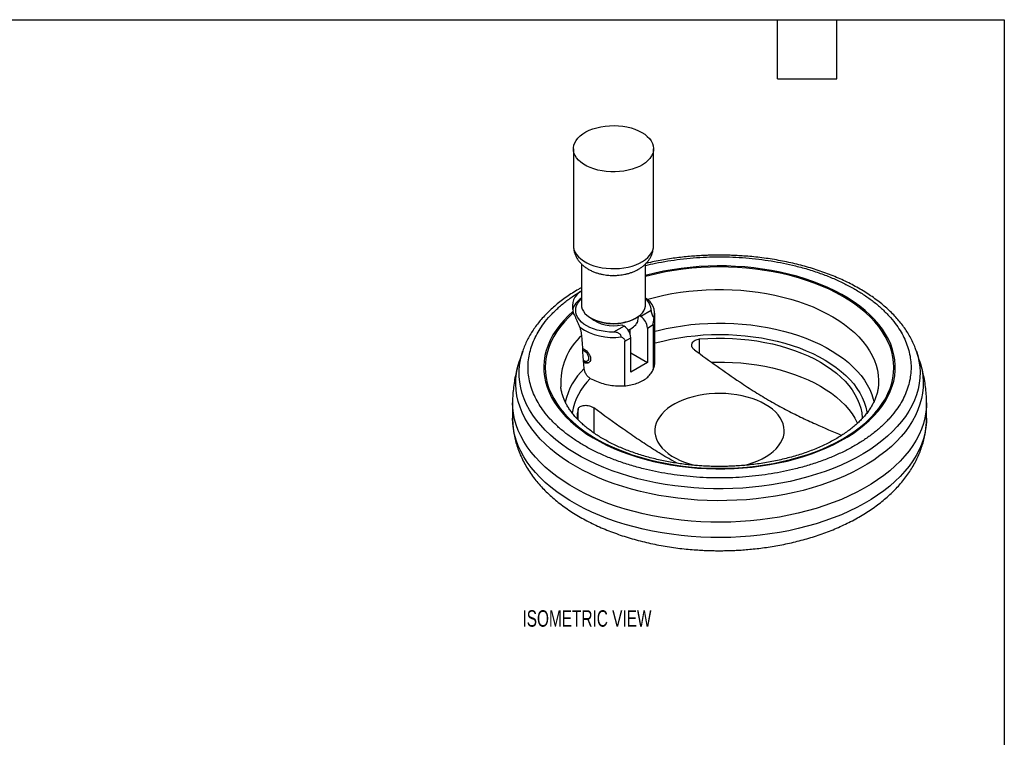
# Model space of a CAD drawing. Header units: millimetres. Extents: x 10 to 410, y 10 to 314.
# Tile 3 of 3: x 219 to 410, y 176 to 314. Entities that reach past the tile are written whole.
import ezdxf

# ---------------------------------------------------------------- set-up
doc = ezdxf.new("R2010")
doc.units = ezdxf.units.MM
doc.header["$LTSCALE"] = 1.5
doc.layers.add('TEXT', color=140, linetype='Continuous', lineweight=25)
doc.styles.add('SLDTEXTSTYLE0', font='TXT', dxfattribs={"width": 0.7})

msp = doc.modelspace()

# ---------------------------------------------------------------- linework, layer by layer
for p, q in [((326.279546, 289.38006), (326.279546, 270.681276)), ((341.779546, 270.681276), (341.779546, 289.38006)), ((327.829546, 267.132426), (327.829546, 259.217043)), ((340.229546, 259.217043), (340.229546, 267.136394)), ((334.029077, 264.896895), (334.114, 264.930531)), ((338.829389, 256.977838), (338.630376, 255.642711)), ((339.308603, 256.965915), (339.048787, 257.115904)), ((341.329501, 258.132554), (339.308603, 256.965915)), ((342.029546, 248.103922), (342.029546, 257.575796)), ((329.644772, 256.686589), (329.86401, 256.559984)), ((336.076115, 255.099839), (334.055218, 253.9332)), ((335.633234, 255.355509), (336.076115, 255.099839)), ((338.195082, 256.559984), (338.414321, 256.686589)), ((338.630376, 255.642711), (338.567699, 255.678895)), ((340.595538, 254.736879), (341.717906, 255.384809)), ((341.717906, 255.384809), (341.717906, 246.734275)), ((337.229546, 253.606997), (337.229546, 254.516235)), ((340.595538, 254.736879), (340.595538, 248.057576)), ((336.240681, 252.222874), (337.36305, 252.870804)), ((336.240681, 243.57234), (336.240681, 252.222874)), ((337.36305, 246.1915), (337.36305, 252.870804)), ((350.690922, 249.79147), (350.690922, 252.633306)), ((316.487514, 250.274312), (315.862164, 248.403145)), ((337.36305, 249.923651), (340.595538, 248.057576)), ((392.564384, 250.331917), (392.583772, 250.274312)), ((393.209122, 248.403145), (392.583772, 250.274312)), ((328.372554, 248.390322), (328.655351, 248.227014)), ((340.595538, 248.057576), (337.36305, 246.1915)), ((341.98096, 247.595709), (342.029546, 248.103922)), ((314.535643, 240.291759), (314.535643, 237.327508)), ((394.535643, 237.327508), (394.535643, 240.291759)), ((327.218671, 236.972996), (327.218671, 239.083065)), ((330.236177, 239.296308), (330.236177, 234.45594))]:
    msp.add_line(p, q)
at = {"flags": 128}
for points in [[(339.509624, 292.543642), (340.079217, 292.176421), (340.575375, 291.775256), (340.992076, 291.345017), (341.324261, 290.890926), (341.567899, 290.418495), (341.720031, 289.933459), (341.77881, 289.441705), (341.743525, 288.949203), (341.614602, 288.461931), (341.393606, 287.985804), (341.083221, 287.526601), (340.687214, 287.089897), (340.210392, 286.680992), (339.658543, 286.30485), (339.038365, 285.966038), (338.357387, 285.668666), (337.623875, 285.416346), (336.846733, 285.212141), (336.035394, 285.058528), (335.199706, 284.957372), (334.349815, 284.909902), (333.496035, 284.916694), (332.648732, 284.977665), (331.81819, 285.092075), (331.014491, 285.258536), (330.247391, 285.475026), (329.526201, 285.738918), (328.859675, 286.047008), (328.255905, 286.395557), (327.722219, 286.780334), (327.265095, 287.196669), (326.890082, 287.639506), (326.601733, 288.103472), (326.403548, 288.582933), (326.297931, 289.072071), (326.286166, 289.564947), (326.368396, 290.055579), (326.543621, 290.538011), (326.809715, 291.006388), (327.163448, 291.455022), (327.600527, 291.87847), (328.115645, 292.27159), (328.702549, 292.629611), (329.354116, 292.948187), (330.062437, 293.22345), (330.818913, 293.45206), (331.614362, 293.631242), (332.439127, 293.75882), (333.283198, 293.833245), (334.136329, 293.853615), (334.988164, 293.819682), (335.828362, 293.731859), (336.646726, 293.59121), (337.43332, 293.399443), (338.178597, 293.158887), (338.87351, 292.872461), (339.509624, 292.543642)], [(326.279546, 270.681276), (326.297931, 270.373287), (326.403548, 269.884149), (326.601733, 269.404687), (326.890082, 268.940722), (327.265095, 268.497884), (327.722219, 268.08155), (328.255905, 267.696773), (328.859675, 267.348224), (329.526201, 267.040133), (330.247391, 266.776241), (331.014491, 266.559751), (331.81819, 266.393291), (332.648732, 266.27888), (333.496035, 266.21791), (334.349815, 266.211118), (335.199706, 266.258588), (336.035394, 266.359743), (336.846733, 266.513356), (337.623875, 266.717562), (338.357387, 266.969882), (339.038365, 267.267253), (339.658543, 267.606066), (340.210392, 267.982208), (340.687214, 268.391112), (341.083221, 268.827817), (341.393606, 269.287019), (341.614602, 269.763146), (341.743525, 270.250418), (341.779546, 270.681276)], [(326.22005, 257.962063), (325.281592, 257.096721), (324.422413, 256.204359), (323.644841, 255.287394), (322.950983, 254.348311), (322.342719, 253.389656), (321.821698, 252.414027), (321.389332, 251.424067), (321.046793, 250.422459), (320.795008, 249.411918), (320.634661, 248.395182), (320.566185, 247.375006), (320.589767, 246.354156), (320.705342, 245.335397), (320.912597, 244.321491), (321.21097, 243.315185), (321.599654, 242.319206), (322.077594, 241.336254), (322.643495, 240.368992), (323.295825, 239.420042), (324.032814, 238.491974), (324.852466, 237.587305), (325.752559, 236.708486), (326.730655, 235.857898), (327.784102, 235.037847), (328.910046, 234.250554), (330.105435, 233.498155), (331.36703, 232.782686), (332.691412, 232.106088), (334.074992, 231.470194), (335.514021, 230.876727), (337.004598, 230.327296), (338.542684, 229.82339), (340.124111, 229.366373), (341.744593, 228.957485), (343.39974, 228.597834), (345.085064, 228.288394), (346.796, 228.030004), (348.52791, 227.823364), (350.276101, 227.669034), (352.035835, 227.567433), (353.802344, 227.518835), (355.57084, 227.523373), (357.336531, 227.581034), (359.094631, 227.691662), (360.840376, 227.854957), (362.569036, 228.070477), (364.275925, 228.337637), (365.956418, 228.655713), (367.605961, 229.023844), (369.220083, 229.441032), (370.79441, 229.906146), (372.324676, 230.417926), (373.806733, 230.974985), (375.236566, 231.575813), (376.610299, 232.218783), (377.92421, 232.90215), (379.174738, 233.624065), (380.358494, 234.382569), (381.47227, 235.175609), (382.513048, 236.001034), (383.478007, 236.856607), (384.364532, 237.740011), (385.17022, 238.648851), (385.892889, 239.580664), (386.53058, 240.532924), (387.081564, 241.503052), (387.544349, 242.488418), (387.917681, 243.486352), (388.200547, 244.49415), (388.39218, 245.509079), (388.492063, 246.528391), (388.499924, 247.549322), (388.415741, 248.569106), (388.239744, 249.584979), (387.972408, 250.594188), (387.614458, 251.593998), (387.166865, 252.5817), (386.630841, 253.554617), (386.00784, 254.510113), (385.299548, 255.445598), (384.507886, 256.358536), (383.635, 257.246454), (382.683254, 258.106946), (381.655228, 258.93768), (380.553708, 259.736403), (379.381679, 260.500953), (378.142317, 261.229256), (376.838981, 261.91934), (375.475203, 262.569333), (374.054678, 263.177475), (372.581257, 263.742118), (371.058933, 264.261731), (369.49183, 264.734906), (367.884196, 265.160361), (366.240388, 265.536942), (364.564859, 265.86363), (362.862151, 266.139539), (361.136879, 266.363921), (359.393717, 266.536169), (357.63739, 266.655815), (355.872657, 266.722535), (354.1043, 266.736148), (352.337113, 266.696618), (350.575884, 266.604051), (348.825385, 266.458699), (347.090362, 266.260955), (345.375515, 266.011356), (343.685492, 265.710577), (342.024873, 265.359434), (340.398158, 264.958878), (340.229546, 264.914008)], [(326.310242, 257.711558), (325.385084, 256.843658), (324.539928, 255.94898), (323.777093, 255.029978), (323.098675, 254.089176), (322.506533, 253.129154), (322.002294, 252.152548), (321.587342, 251.162037), (321.262814, 250.160341), (321.029603, 249.150208), (320.888347, 248.134411), (320.839434, 247.115737), (320.883, 246.096982), (321.018924, 245.080942), (321.246832, 244.070406), (321.566101, 243.068147), (321.975853, 242.076915), (322.474963, 241.099431), (323.062063, 240.138378), (323.735541, 239.196393), (324.493548, 238.276062), (325.334005, 237.379909), (326.254604, 236.510395), (327.252819, 235.669907), (328.32591, 234.86075), (329.470933, 234.085145), (330.684745, 233.345221), (331.964015, 232.643009), (333.305232, 231.980436), (334.704714, 231.359321), (336.158622, 230.781367), (337.662964, 230.248161), (339.213613, 229.761167), (340.806312, 229.32172), (342.436691, 228.931028), (344.100275, 228.590162), (345.792499, 228.300057), (347.508717, 228.061511), (349.244221, 227.875177), (350.994247, 227.741567), (352.753992, 227.661048), (354.518626, 227.63384), (356.283308, 227.660019), (358.043193, 227.739512), (359.793451, 227.872101), (361.52928, 228.057423), (363.245915, 228.294969), (364.938645, 228.584087), (366.602825, 228.923983), (368.233886, 229.313724), (369.827354, 229.752242), (371.378854, 230.238332), (372.884128, 230.77066), (374.339046, 231.347766), (375.739615, 231.968066), (377.08199, 232.629856), (378.362488, 233.331322), (379.577593, 234.070538), (380.723973, 234.845474), (381.798479, 235.654005), (382.798165, 236.493911), (383.720284, 237.362888), (384.562308, 238.25855), (385.321925, 239.178439), (385.997051, 240.120031), (386.585832, 241.080741), (387.086652, 242.057934), (387.498138, 243.048926), (387.81916, 244.050999), (388.048837, 245.061401), (388.186538, 246.077361), (388.231885, 247.09609), (388.184755, 248.114792), (388.045277, 249.130671), (387.813833, 250.140939), (387.491058, 251.142824), (387.077838, 252.133576), (386.575308, 253.110476), (385.984847, 254.070843), (385.308074, 255.01204), (384.546848, 255.931486), (383.703258, 256.826657), (382.779618, 257.695095), (381.778464, 258.534418), (380.702544, 259.342322), (379.554809, 260.11659), (378.33841, 260.855097), (377.056686, 261.555816), (375.713154, 262.216823), (374.311501, 262.836306), (372.855574, 263.412563), (371.349369, 263.944014), (369.797019, 264.429199), (368.202786, 264.866787), (366.571043, 265.255577), (364.906269, 265.594503), (363.213034, 265.882634), (361.495985, 266.119178), (359.759832, 266.303488), (358.009343, 266.435057), (356.24932, 266.513524), (354.484594, 266.538674), (352.720007, 266.510437), (350.960404, 266.428892), (349.210613, 266.294262), (347.475436, 266.106916), (345.759636, 265.867369), (344.067921, 265.576278), (342.404934, 265.234442), (340.77524, 264.842799), (340.229546, 264.698488)], [(340.553926, 260.248361), (340.66496, 260.280941), (342.189248, 260.696064), (343.750662, 261.062327), (345.344506, 261.37863), (346.965988, 261.644022), (348.610232, 261.857703), (350.272294, 262.019033), (351.947176, 262.127525), (353.629841, 262.182853), (355.31523, 262.184852), (356.998274, 262.133514), (358.673914, 262.028995), (360.337109, 261.871609), (361.98286, 261.661828), (363.606217, 261.400285), (365.202299, 261.087764), (366.766306, 260.725207), (368.293535, 260.313702), (369.779395, 259.854488), (371.219416, 259.348946), (372.60927, 258.798595), (373.944776, 258.205091), (375.221919, 257.570218), (376.436858, 256.895885), (377.58594, 256.18412), (378.66571, 255.437063), (379.672921, 254.656961), (380.604544, 253.846159), (381.457778, 253.007096), (382.230057, 252.142294), (382.919059, 251.254354), (383.522712, 250.345947), (384.039201, 249.419802), (384.466973, 248.478707), (384.804741, 247.525489), (385.05149, 246.563017), (385.206478, 245.594183), (385.269239, 244.621902), (385.239584, 243.649096), (385.209899, 243.331889)], [(334.055218, 253.9332), (333.236505, 253.958115), (332.427796, 254.03587), (331.639289, 254.165483), (330.880931, 254.345321), (330.162287, 254.573114), (329.492421, 254.84599), (328.879782, 255.160507), (328.332098, 255.512697), (327.856277, 255.898119), (327.458319, 256.31191), (327.143245, 256.748853), (326.915029, 257.203435), (326.776548, 257.669924), (326.729551, 258.142434), (326.774629, 258.615007), (326.911215, 259.081682), (327.137584, 259.536572), (327.450883, 259.97394), (327.829546, 260.371993)], [(327.829546, 259.217043), (327.865536, 258.831954), (327.99423, 258.397587), (328.214414, 257.975641), (328.522749, 257.572514), (328.914562, 257.194316), (329.383912, 256.84678), (329.923686, 256.535175), (330.5257, 256.264225), (331.180829, 256.038036), (331.879142, 255.860038), (332.610053, 255.732929), (333.362481, 255.658635), (334.125022, 255.638283), (334.886116, 255.672182), (335.634224, 255.759817), (336.358008, 255.89986), (337.046494, 256.090188), (337.689246, 256.327916), (338.276521, 256.60944), (338.799417, 256.930493), (339.250006, 257.286207), (339.621458, 257.671191), (339.908142, 258.079609), (340.105713, 258.505269), (340.211175, 258.941718), (340.229546, 259.217043)], [(342.029546, 254.10783), (342.664728, 254.270376), (344.208643, 254.624392), (345.78406, 254.928661), (347.386174, 255.182254), (349.010097, 255.384397), (350.650875, 255.534474), (352.303504, 255.632028), (353.962942, 255.67676), (355.624126, 255.668534), (357.281991, 255.607376), (358.931477, 255.493471), (360.567555, 255.327167), (362.185232, 255.108972), (363.779574, 254.839551), (365.345718, 254.519726), (366.878887, 254.150473), (368.374403, 253.732918), (369.827704, 253.268334), (371.234357, 252.75814), (372.590071, 252.20389), (373.890711, 251.607277), (375.132309, 250.97012), (376.311077, 250.294362), (377.42342, 249.582065), (378.465945, 248.835402), (379.435471, 248.05665), (380.329041, 247.248186), (381.143929, 246.412474), (381.87765, 245.552065), (382.527965, 244.669583), (383.09289, 243.767721), (383.570702, 242.849228), (383.959943, 241.916908), (384.259427, 240.973604), (384.386172, 240.448209)], [(342.029546, 251.823168), (342.100877, 251.843144), (343.578512, 252.226057), (345.091359, 252.560017), (346.634557, 252.843951), (348.203145, 253.076947), (349.792084, 253.258256), (351.396267, 253.387296), (353.010539, 253.463651), (354.629712, 253.487076), (356.248582, 253.457496), (357.861948, 253.375007), (359.464624, 253.239872), (361.051461, 253.052527), (362.617358, 252.813573), (364.157283, 252.523779), (365.666288, 252.184075), (367.139523, 251.795553), (368.572255, 251.359463), (369.959877, 250.877205), (371.297932, 250.350328), (372.58212, 249.780528), (373.808313, 249.169633), (374.97257, 248.519608), (376.071151, 247.832542), (377.100525, 247.110643), (378.057384, 246.356229), (378.938653, 245.571727), (379.7415, 244.759656), (380.463344, 243.922627), (381.101867, 243.06333), (381.655016, 242.184526), (382.121013, 241.289038), (382.498361, 240.379746), (382.785848, 239.459571), (382.982549, 238.531469), (383.021873, 238.266045)], [(350.690922, 252.633306), (352.276114, 252.735223), (353.868859, 252.78408), (355.463834, 252.779716), (357.055705, 252.722144), (358.639152, 252.611557), (360.208881, 252.448325), (361.759645, 252.232994), (363.286259, 251.966283), (364.78362, 251.649084), (366.246722, 251.282457), (367.670674, 250.867628), (369.050716, 250.405984), (370.382235, 249.899068), (371.660779, 249.348575), (372.882074, 248.756344), (374.042037, 248.124356), (375.136791, 247.454723), (376.162675, 246.749685), (377.116261, 246.011597), (377.994361, 245.242928), (378.794039, 244.446246), (379.512621, 243.624216), (380.147706, 242.779585), (380.697171, 241.915177), (381.159178, 241.033882), (381.532183, 240.138645), (381.814939, 239.23246), (382.006502, 238.318355), (382.10623, 237.399387), (382.11534, 237.209491)], [(392.583772, 250.274312), (392.837422, 249.428377), (393.078054, 248.347816), (393.227267, 247.261773), (393.284707, 246.172824), (393.25024, 245.083552), (393.123945, 243.99654), (392.906123, 242.914368), (392.597291, 241.839601), (392.198181, 240.774789), (391.709739, 239.722457), (391.133124, 238.685102), (390.469705, 237.665184), (389.721053, 236.665122), (388.888946, 235.687288), (387.975357, 234.734002), (386.982452, 233.807525), (385.912587, 232.910053), (384.768299, 232.043716), (383.552303, 231.210569), (382.267482, 230.412588), (380.916885, 229.651665), (379.503714, 228.929606), (378.031322, 228.248122), (376.5032, 227.608831), (374.922974, 227.013248), (373.294392, 226.462787), (371.621315, 225.958753), (369.907714, 225.502342), (368.157651, 225.094635), (366.375279, 224.736601), (364.564825, 224.429087), (362.730582, 224.172825), (360.876902, 223.968421), (359.008181, 223.816361), (357.128851, 223.717004), (355.243371, 223.670587), (353.356212, 223.67722), (351.471851, 223.736887), (349.594757, 223.849447), (347.729381, 224.014632), (345.88015, 224.232051), (344.051448, 224.501187), (342.247614, 224.821404), (340.472926, 225.191941), (338.731593, 225.611919), (337.027745, 226.080342), (335.365424, 226.596099), (333.748573, 227.157967), (332.181026, 227.764613), (330.666502, 228.414599), (329.208593, 229.106382), (327.810757, 229.838321), (326.47631, 230.608681), (325.208416, 231.415635), (324.010083, 232.257268), (322.884153, 233.131584), (321.833297, 234.036509), (320.860008, 234.969898), (319.966593, 235.929535), (319.155173, 236.913145), (318.427671, 237.918396), (317.785813, 238.942901), (317.231121, 239.984233), (316.764912, 241.03992), (316.388291, 242.107458), (316.102151, 243.184316), (315.907171, 244.26794), (315.803813, 245.355759), (315.792324, 246.445192), (315.872729, 247.533657), (316.044838, 248.61857), (316.308243, 249.69736), (316.496041, 250.299748)], [(328.116486, 250.452112), (328.251934, 250.409679), (328.49345, 250.270255), (328.725183, 250.057904), (328.92836, 249.789832), (329.086519, 249.487754), (329.186849, 249.176144), (329.22122, 248.880246), (329.186849, 248.624033), (329.086519, 248.428261), (328.92836, 248.308791), (328.725183, 248.2753), (328.49345, 248.330504), (328.26012, 248.46389)], [(393.209122, 248.403145), (393.437392, 247.652732), (393.689644, 246.56358), (393.850449, 245.468665), (393.919432, 244.370544), (393.896433, 243.271781), (393.781505, 242.174942), (393.574917, 241.08259), (393.27715, 239.997275), (392.888901, 238.921533), (392.411076, 237.857875), (391.844792, 236.808786), (391.19137, 235.776717), (390.452336, 234.764077), (389.629418, 233.773232), (388.724537, 232.806496), (387.739806, 231.866126), (386.677525, 230.95432), (385.540175, 230.073206), (384.330412, 229.224842), (383.051063, 228.411211), (381.705114, 227.634211), (380.29571, 226.895658), (378.826142, 226.197277), (377.299843, 225.540699), (375.720376, 224.927458), (374.091432, 224.358984), (372.416814, 223.836607), (370.700434, 223.361547), (368.946301, 222.934912), (367.15851, 222.5577), (365.341239, 222.23079), (363.49873, 221.954948), (361.635288, 221.730816), (359.755264, 221.558919), (357.863049, 221.439658), (355.963063, 221.373312), (354.059743, 221.360035), (352.157535, 221.399858), (350.260881, 221.492689), (348.374211, 221.638311), (346.501931, 221.836383), (344.648414, 222.086443), (342.81799, 222.387907), (341.014932, 222.74007), (339.243453, 223.142111), (337.507689, 223.593091), (335.811695, 224.091955), (334.159432, 224.637539), (332.554758, 225.228569), (331.001421, 225.863665), (329.50305, 226.541342), (328.063144, 227.260019), (326.685065, 228.018016), (325.372033, 228.813564), (324.127113, 229.644805), (322.953214, 230.509796), (321.853078, 231.406518), (320.829273, 232.332876), (319.88419, 233.286708), (319.020038, 234.265784), (318.238834, 235.267819), (317.542403, 236.290473), (316.932372, 237.331356), (316.410165, 238.388037), (315.977001, 239.45805), (315.633893, 240.538894), (315.381642, 241.628045), (315.220837, 242.72296), (315.151853, 243.821082), (315.174852, 244.919845), (315.28978, 246.016683), (315.496369, 247.109036), (315.794135, 248.19435), (315.862164, 248.403145)], [(353.010999, 248.131135), (353.868859, 248.150823), (355.463834, 248.146459), (357.055705, 248.088887), (358.639152, 247.9783), (360.208881, 247.815068), (361.759645, 247.599737), (363.286259, 247.333026), (364.78362, 247.015827), (366.246722, 246.6492), (367.670674, 246.234371), (369.050716, 245.772727), (370.382235, 245.265811), (371.660779, 244.715317), (372.882074, 244.123087), (374.042037, 243.491099), (375.136791, 242.821466), (376.162675, 242.116428), (377.116261, 241.37834), (377.994361, 240.609671), (378.794039, 239.812989), (379.512621, 238.990959), (380.147706, 238.146328), (380.697171, 237.28192), (381.159178, 236.400625), (381.201419, 236.309691)], [(363.374478, 239.980436), (362.581929, 240.400187), (361.729809, 240.779053), (360.824425, 241.114228), (359.872482, 241.403232), (358.881026, 241.643925), (357.857399, 241.834524), (356.809179, 241.973619), (355.744126, 242.060179), (354.670126, 242.093564), (353.595131, 242.073527), (352.527098, 242.000216), (351.473936, 241.874173), (350.443442, 241.696332), (349.443245, 241.46801), (348.480751, 241.190898), (347.563085, 240.867045), (346.697041, 240.498851), (345.889031, 240.089042), (345.145038, 239.640651), (344.47057, 239.156998), (343.87062, 238.641663), (343.34963, 238.098464), (342.911457, 237.53142), (342.559346, 236.94473), (342.295903, 236.342738), (342.123079, 235.729901), (342.042153, 235.110756), (342.053725, 234.489887), (342.157708, 233.87189), (342.353333, 233.261342), (342.639152, 232.662761), (343.013048, 232.080581), (343.472254, 231.519111), (344.013369, 230.982508), (344.632387, 230.474746), (345.324725, 229.999582), (346.085258, 229.560536), (346.908355, 229.160857), (347.787921, 228.803506), (348.717445, 228.491127), (349.690045, 228.226033), (350.050845, 228.142232)], [(394.535643, 240.292851), (394.517672, 239.599648), (394.414211, 238.493822), (394.219027, 237.392132), (393.932571, 236.29711), (393.555501, 235.211277), (393.088684, 234.137129), (392.533193, 233.077137), (391.890307, 232.033738), (391.161504, 231.009333), (390.34846, 230.006279), (389.453046, 229.026881), (388.47732, 228.073392), (387.423528, 227.148007), (386.294092, 226.252852), (385.091611, 225.389987), (383.818851, 224.561397), (382.478737, 223.768987), (381.074354, 223.014581), (379.608931, 222.299912), (378.085839, 221.626625), (376.50858, 220.996268), (374.880783, 220.410292), (373.206192, 219.870043), (371.488658, 219.376766), (369.732131, 218.931593), (367.940652, 218.535549), (366.11834, 218.189546), (364.269389, 217.894378), (362.398049, 217.650725), (360.508625, 217.459147), (358.605464, 217.320085), (356.692942, 217.233858), (354.775458, 217.200666), (352.857422, 217.220583), (350.943246, 217.293565), (349.037333, 217.419444), (347.144066, 217.597929), (345.2678, 217.828611), (343.412851, 218.11096), (341.583484, 218.444324), (339.783907, 218.827939), (338.01826, 219.260921), (336.290604, 219.742274), (334.604912, 220.270892), (332.965061, 220.845559), (331.374823, 221.464952), (329.837855, 222.127648), (328.357694, 222.832122), (326.937742, 223.576754), (325.581267, 224.35983), (324.291387, 225.179551), (323.071071, 226.03403), (321.923123, 226.921302), (320.850186, 227.839327), (319.854726, 228.785993), (318.939034, 229.759122), (318.105215, 230.756477), (317.355187, 231.775764), (316.690675, 232.814637), (316.113208, 233.870708), (315.624114, 234.941548), (315.224517, 236.024693), (314.915337, 237.117652), (314.697286, 238.217913), (314.570864, 239.322943), (314.535643, 240.292364)], [(359.075662, 228.154572), (359.132198, 228.167386), (360.114453, 228.420338), (361.055404, 228.721099), (361.948086, 229.067442), (362.785888, 229.456805), (363.562609, 229.886303), (364.272497, 230.352757), (364.910296, 230.852713), (365.471286, 231.382471), (365.951311, 231.938107), (366.346819, 232.515508), (366.654882, 233.1104), (366.873217, 233.718377), (367.00021, 234.334939), (367.034919, 234.955521), (366.977088, 235.575528), (366.827145, 236.19037), (366.5862, 236.795494), (366.256037, 237.386422), (365.8391, 237.958777), (365.338476, 238.508322), (364.757872, 239.030989), (364.101586, 239.522907), (363.374478, 239.980436)], [(394.535643, 237.327508), (394.517672, 236.635397), (394.414211, 235.529571), (394.219027, 234.42788), (393.932571, 233.332859), (393.555501, 232.247026), (393.088684, 231.172878), (392.533193, 230.112885), (391.890307, 229.069487), (391.161504, 228.045082), (390.34846, 227.042027), (389.453046, 226.062629), (388.47732, 225.109141), (387.423528, 224.183755), (386.294092, 223.288601), (385.091611, 222.425736), (383.818851, 221.597146), (382.478737, 220.804736), (381.074354, 220.050329), (379.608931, 219.33566), (378.085839, 218.662373), (376.50858, 218.032017), (374.880783, 217.44604), (373.206192, 216.905792), (371.488658, 216.412514), (369.732131, 215.967342), (367.940652, 215.571298), (366.11834, 215.225295), (364.269389, 214.930127), (362.398049, 214.686474), (360.508625, 214.494896), (358.605464, 214.355834), (356.692942, 214.269607), (354.775458, 214.236414), (352.857422, 214.256332), (350.943246, 214.329314), (349.037333, 214.455192), (347.144066, 214.633678), (345.2678, 214.86436), (343.412851, 215.146708), (341.583484, 215.480073), (339.783907, 215.863687), (338.01826, 216.296669), (336.290604, 216.778023), (334.604912, 217.306641), (332.965061, 217.881308), (331.374823, 218.500701), (329.837855, 219.163397), (328.357694, 219.867871), (326.937742, 220.612502), (325.581267, 221.395579), (324.291387, 222.215299), (323.071071, 223.069779), (321.923123, 223.957051), (320.850186, 224.875076), (319.854726, 225.821742), (318.939034, 226.794871), (318.105215, 227.792226), (317.355187, 228.811512), (316.690675, 229.850386), (316.113208, 230.906457), (315.624114, 231.977296), (315.224517, 233.060441), (314.915337, 234.153401), (314.697286, 235.253661), (314.570864, 236.358691), (314.535643, 237.327508)]]:
    msp.add_lwpolyline(points, dxfattribs=at)
for centre, radius, start, end in [((329.472795, 258.917283), 3.390103, 118.9941043, 196.36570113), ((330.047388, 257.021533), 4.120621, 122.56323578, 162.36540812), ((338.550431, 257.502998), 3.430425, 346.67720593, 60.69376435), ((338.274439, 258.02184), 3.057068, 2.07547536, 50.24270775), ((337.801444, 254.609733), 2.796985, 2.60547849, 57.39452166), ((333.985143, 262.154687), 6.996072, 230.7346639, 283.62544263), ((334.029546, 264.487937), 8.955675, 242.28149166, 297.71850834), ((334.568956, 252.743657), 2.796985, 2.60547849, 57.39452166), ((335.73083, 257.513977), 3.365537, 289.5667335, 330.96161806), ((336.21618, 244.128248), 12.381907, 132.13103696, 183.53342908), ((333.829978, 263.929597), 11.021812, 234.98678549, 278.846392), ((329.142819, 248.941673), 0.86508, 235.70212364, 284.45489355), ((337.44912, 237.408306), 13.120451, 133.7483719, 166.71020267), ((337.990009, 236.327507), 12.097057, 134.18909515, 170.7572559), ((336.306996, 236.853353), 9.357845, 166.21543085, 177.60374855)]:
    msp.add_arc(centre, radius, start, end)
for points, knots in [([(326.287746, 270.678974), (326.285378, 270.621472), (326.274453, 270.35621), (326.338698, 269.879701), (326.485001, 269.258565), (326.726334, 268.646484), (327.043728, 268.074884), (327.428135, 267.549761), (327.866769, 267.074875), (328.369013, 266.637941), (328.928052, 266.244806), (329.533647, 265.900742), (330.172304, 265.609504), (330.828591, 265.372524), (331.480937, 265.190274), (332.095564, 265.061961), (332.640033, 264.980251), (333.153976, 264.927804), (333.606955, 264.900958), (333.9089, 264.89805), (334.029546, 264.896888)], [0, 0, 0, 0, 0.016613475, 0.0766384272, 0.1379261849, 0.2010180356, 0.2666177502, 0.327305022, 0.3897192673, 0.4538102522, 0.5191542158, 0.5849756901, 0.6503414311, 0.7142544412, 0.775860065, 0.8328860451, 0.8813908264, 0.9211336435, 0.9684878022, 1, 1, 1, 1]), ([(334.029546, 264.896888), (334.297311, 264.902147), (334.675611, 264.909577), (335.232385, 264.95948), (335.708058, 265.020021), (336.266664, 265.121435), (336.841475, 265.25956), (337.427557, 265.439626), (338.011885, 265.663554), (338.584722, 265.933354), (339.136329, 266.250169), (339.656981, 266.614032), (340.137161, 267.023536), (340.568331, 267.476103), (340.943304, 267.968205), (341.255825, 268.495753), (341.501814, 269.054184), (341.673014, 269.638395), (341.768545, 270.182297), (341.770334, 270.529865), (341.771076, 270.674104)], [0, 0, 0, 0, 0.06993581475, 0.09880572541, 0.14659994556, 0.19617449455, 0.24937003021, 0.30492393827, 0.36238145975, 0.42134739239, 0.48143598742, 0.54211202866, 0.6028786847, 0.66330299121, 0.72313802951, 0.78236010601, 0.84112288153, 0.89968690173, 0.95837069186, 1, 1, 1, 1]), ([(354.535643, 268.822287), (353.918088, 268.817562), (353.052337, 268.810939), (351.776643, 268.766764), (350.692519, 268.714077), (349.403367, 268.626056), (348.055226, 268.506471), (346.651, 268.351119), (345.212586, 268.15866), (343.752898, 267.928737), (342.284538, 267.658139), (341.105886, 267.417319), (340.426612, 267.254216), (340.229546, 267.206898)], [0, 0, 0, 0, 0.12640813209, 0.17721164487, 0.2615768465, 0.34907151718, 0.44284480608, 0.54062861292, 0.64151015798, 0.74476142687, 0.84986633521, 0.95644429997, 1, 1, 1, 1]), ([(340.229546, 266.824004), (340.868752, 266.974793), (342.276138, 267.306795), (344.524016, 267.710833), (346.962787, 268.057232), (349.455513, 268.307045), (351.989422, 268.458668), (354.535489, 268.508776), (357.081523, 268.458667), (359.615536, 268.307171), (362.10788, 268.056838), (364.548098, 267.71247), (366.925543, 267.276732), (369.363748, 266.722676), (371.841317, 266.037085), (374.305798, 265.213562), (376.605618, 264.300572), (378.750879, 263.316605), (380.05429, 262.595095), (380.706454, 262.234085)], [0, 0, 0, 0, 0.04733024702, 0.10421032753, 0.16122551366, 0.21944546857, 0.27753262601, 0.33576349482, 0.39398345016, 0.45207060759, 0.51030147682, 0.56730597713, 0.62418605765, 0.68120124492, 0.74683874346, 0.81238475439, 0.87623762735, 0.93807526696, 1, 1, 1, 1]), ([(392.554264, 250.335249), (392.462502, 250.602648), (392.243394, 251.241134), (391.793432, 252.235849), (391.238749, 253.283252), (390.62056, 254.280152), (389.954858, 255.2242), (389.219971, 256.148844), (388.417816, 257.052035), (387.550184, 257.931803), (386.619117, 258.786322), (385.626771, 259.613898), (384.575412, 260.412971), (383.467392, 261.182102), (382.305169, 261.919947), (381.091263, 262.625266), (379.82826, 263.296917), (378.518774, 263.93385), (377.165502, 264.535085), (375.771231, 265.099698), (374.33886, 265.626824), (372.871424, 266.115653), (371.372134, 266.56543), (369.84445, 266.975453), (368.292203, 267.345074), (366.719827, 267.673693), (365.13285, 267.960749), (363.539016, 268.205686), (361.95134, 268.407853), (360.398648, 268.566131), (358.954885, 268.678538), (357.69705, 268.749731), (356.539897, 268.7947), (355.51422, 268.818469), (354.826224, 268.821153), (354.535643, 268.822287)], [0, 0, 0, 0, 0.02489291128, 0.05943855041, 0.09445815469, 0.12608183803, 0.15783072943, 0.18968558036, 0.22162768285, 0.25363784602, 0.28569772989, 0.31779071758, 0.34990236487, 0.38202051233, 0.41413515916, 0.44623563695, 0.4783161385, 0.51037176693, 0.54239819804, 0.57439124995, 0.60634638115, 0.63825806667, 0.67011893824, 0.70191847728, 0.73364084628, 0.76526098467, 0.79673696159, 0.82799345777, 0.85888137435, 0.88906064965, 0.91755639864, 0.94165690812, 0.96088704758, 0.98348030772, 1, 1, 1, 1]), ([(327.829546, 262.523684), (327.636939, 262.416842), (327.040725, 262.086114), (326.092094, 261.49744), (324.98334, 260.759988), (323.928552, 259.990253), (322.926842, 259.191498), (321.98142, 258.364248), (321.094279, 257.509817), (320.267631, 256.629376), (319.503562, 255.724206), (318.803999, 254.795656), (318.171192, 253.845067), (317.605794, 252.874095), (317.114052, 251.883436), (316.744415, 251.02494), (316.569069, 250.491989), (316.505997, 250.300285)], [0, 0, 0, 0, 0.033759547, 0.1045021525, 0.1753805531, 0.2463758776, 0.3174712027, 0.388651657, 0.4599026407, 0.5312100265, 0.6025608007, 0.6739443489, 0.7453544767, 0.816792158, 0.888268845, 0.959809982, 1, 1, 1, 1]), ([(380.706454, 262.234085), (381.331746, 261.857633), (382.58153, 261.10521), (384.285915, 259.866825), (385.867476, 258.539243), (387.294009, 257.116488), (388.481631, 255.686252), (389.441441, 254.27871), (390.196213, 252.906234), (390.792786, 251.497536), (391.226471, 250.058742), (391.488861, 248.595886), (391.57573, 247.12609), (391.488911, 245.656291), (391.226488, 244.193438), (390.792851, 242.754637), (390.196321, 241.345931), (389.441528, 239.973456), (388.481734, 238.565932), (387.294289, 237.135568), (385.867152, 235.713222), (384.287865, 234.384312), (382.575463, 233.15046), (380.729792, 232.004576), (378.744835, 230.939051), (376.607573, 229.950562), (374.30565, 229.038801), (371.841686, 228.21492), (369.364015, 227.529413), (366.925854, 226.975305), (364.548389, 226.53959), (362.108191, 226.195194), (359.615855, 225.944833), (357.081841, 225.793358), (354.535802, 225.74321), (351.989761, 225.79333), (349.45575, 225.944823), (346.963404, 226.195157), (344.52319, 226.539526), (342.145735, 226.975259), (339.707567, 227.529336), (337.229837, 228.214834), (334.765993, 229.038702), (332.464005, 229.950405), (330.326679, 230.938954), (328.341734, 232.004437), (326.495991, 233.150328), (324.783692, 234.384144), (323.204305, 235.713015), (321.777146, 237.135431), (320.589685, 238.56576), (319.629837, 239.973281), (318.875075, 241.345762), (318.278499, 242.754459), (317.844815, 244.193253), (317.582424, 245.656108), (317.495556, 247.125905), (317.582375, 248.595704), (317.844798, 250.058557), (318.278436, 251.497357), (318.87496, 252.906066), (319.629772, 254.278531), (320.589494, 255.686095), (321.77725, 257.116288), (323.203205, 258.539281), (324.786741, 259.865868), (326.321303, 260.989104), (327.38682, 261.633781), (327.829546, 261.901646)], [0, 0, 0, 0, 0.0156067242, 0.0311934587, 0.0472866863, 0.0638066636, 0.0803535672, 0.0947216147, 0.1090583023, 0.1234290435, 0.138103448, 0.1527443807, 0.167421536, 0.1820959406, 0.1967368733, 0.2114140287, 0.2257820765, 0.2401187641, 0.2544895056, 0.2710335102, 0.2875544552, 0.30364815, 0.3192341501, 0.3348430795, 0.3504490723, 0.3660360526, 0.382129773, 0.3986497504, 0.415196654, 0.4295647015, 0.4439013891, 0.4582721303, 0.4729465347, 0.4875874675, 0.5022646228, 0.5169390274, 0.5315799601, 0.5462571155, 0.5606251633, 0.5749618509, 0.5893325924, 0.605876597, 0.622397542, 0.6384912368, 0.6540772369, 0.6696861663, 0.6852921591, 0.7008791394, 0.7169728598, 0.7334928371, 0.7500397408, 0.7644077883, 0.7787444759, 0.7931152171, 0.8077896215, 0.8224305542, 0.8371077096, 0.8517821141, 0.8664230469, 0.8811002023, 0.8954682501, 0.9098049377, 0.9241756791, 0.9407196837, 0.9572406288, 0.9733343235, 0.9889203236, 1, 1, 1, 1]), ([(327.910045, 253.310826), (327.897139, 253.49548), (327.87128, 253.684624), (327.796047, 254.072174), (327.746036, 254.272555), (327.626724, 254.674549), (327.558155, 254.87447), (327.407374, 255.273714), (327.32429, 255.474827), (327.154867, 255.863566), (327.068139, 256.052484), (326.895267, 256.421675), (326.809222, 256.601727), (326.566968, 257.113697), (326.422588, 257.427203), (326.310242, 257.711558)], [0, 0, 0, 0, 0.125, 0.125, 0.25, 0.25, 0.375, 0.375, 0.5, 0.5, 0.625, 0.625, 0.75, 0.75, 1, 1, 1, 1]), ([(341.329501, 258.132554), (341.328941, 258.04057), (341.333282, 257.941181), (341.358213, 257.723735), (341.378852, 257.604012), (341.452547, 257.347125), (341.507185, 257.207254), (341.669837, 256.935869), (341.775273, 256.81217), (341.888534, 256.712501)], [0, 0, 0, 0, 0.25, 0.25, 0.5, 0.5, 0.75, 0.75, 1, 1, 1, 1]), ([(341.717906, 255.384809), (341.717906, 255.48069), (341.724499, 255.586732), (341.747156, 255.811566), (341.762527, 255.92543), (341.813952, 256.270276), (341.85326, 256.494478), (341.888534, 256.712501)], [0, 0, 0, 0, 0.25, 0.25, 0.5, 0.5, 1, 1, 1, 1]), ([(335.524978, 253.038899), (335.518948, 253.117808), (335.503646, 253.194533), (335.450008, 253.342543), (335.410989, 253.413645), (335.314131, 253.538992), (335.255157, 253.595001), (335.127727, 253.689372), (335.058089, 253.729083), (334.840542, 253.828997), (334.68781, 253.869906), (334.373568, 253.922711), (334.214661, 253.933524), (334.055218, 253.9332)], [0, 0, 0, 0, 0.125, 0.125, 0.25, 0.25, 0.375, 0.375, 0.5, 0.5, 0.75, 0.75, 1, 1, 1, 1]), ([(335.524978, 253.038899), (335.710415, 252.948224), (335.879334, 252.844496), (336.147575, 252.578499), (336.240681, 252.414657), (336.240681, 252.222874)], [0, 0, 0, 0, 0.5, 0.5, 1, 1, 1, 1]), ([(349.681614, 250.52192), (349.564609, 250.607583), (349.46655, 250.702076), (349.306999, 250.907985), (349.246982, 251.018573), (349.171619, 251.244013), (349.155655, 251.36157), (349.169308, 251.590669), (349.198952, 251.705395), (349.301307, 251.922232), (349.373421, 252.024543), (349.558839, 252.213659), (349.668486, 252.297011), (350.048018, 252.513797), (350.360201, 252.606435), (350.690922, 252.633306)], [0, 0, 0, 0, 0.125, 0.125, 0.25, 0.25, 0.375, 0.375, 0.5, 0.5, 0.625, 0.625, 0.75, 0.75, 1, 1, 1, 1]), ([(328.092762, 250.793857), (328.187161, 250.759989), (328.40079, 250.683343), (328.774572, 250.399612), (329.144313, 250.009036), (329.436847, 249.553288), (329.609794, 249.078361), (329.634419, 248.628416), (329.510703, 248.240309), (329.323133, 248.091538), (329.229371, 248.017171)], [0, 0, 0, 0, 0.1020663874, 0.2309809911, 0.3607784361, 0.4886978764, 0.6148773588, 0.7421409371, 0.8711022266, 1, 1, 1, 1]), ([(349.681614, 250.52192), (351.139143, 249.459536), (354.053998, 247.334916), (357.960062, 244.608875), (361.396694, 242.365336), (364.356564, 240.578316), (367.294291, 238.962618), (370.202628, 237.519509), (373.812947, 235.843479), (376.453941, 234.714951), (378.138556, 233.995094)], [0, 0, 0, 0, 0.1543058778, 0.308590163, 0.4121423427, 0.5157319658, 0.6192593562, 0.720472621, 0.8216974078, 1, 1, 1, 1]), ([(315.877732, 248.420253), (315.818861, 248.252302), (315.600803, 247.630212), (315.302275, 246.528144), (314.984801, 245.120212), (314.750821, 243.696092), (314.601911, 242.261276), (314.533224, 241.124659), (314.542674, 240.46803), (314.5452, 240.292525)], [0, 0, 0, 0, 0.0646538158, 0.2394775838, 0.4138842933, 0.5880568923, 0.762178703, 0.9364347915, 1, 1, 1, 1]), ([(329.229371, 248.017171), (329.146465, 247.981677), (328.956962, 247.900547), (328.618919, 247.924469), (328.390381, 248.066085), (328.28609, 248.13071)], [0, 0, 0, 0, 0.29718123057, 0.67927631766, 1, 1, 1, 1]), ([(329.558014, 245.00162), (329.947706, 244.806023), (330.727086, 244.414832), (332.025912, 243.980552), (333.376303, 243.679559), (334.748049, 243.527784), (336.098513, 243.535718), (337.383599, 243.699906), (338.565453, 244.023661), (339.609641, 244.487791), (340.488451, 245.085545), (341.189294, 245.789523), (341.684427, 246.586079), (341.98413, 247.40813), (342.005611, 247.970971), (342.015636, 248.233622)], [0, 0, 0, 0, 0.0793251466, 0.1586494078, 0.2379953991, 0.3173362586, 0.3962140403, 0.4750835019, 0.5525398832, 0.6299915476, 0.7059779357, 0.7819679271, 0.857801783, 0.933642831, 1, 1, 1, 1]), ([(394.526064, 240.293797), (394.526602, 240.599428), (394.527992, 241.388565), (394.436569, 242.660658), (394.261372, 244.106038), (394.001663, 245.546167), (393.649972, 246.973407), (393.380641, 247.932819), (393.207241, 248.406679), (393.203121, 248.417939)], [0, 0, 0, 0, 0.11076633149, 0.28599791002, 0.46188436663, 0.63863610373, 0.81647540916, 0.99563885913, 1, 1, 1, 1]), ([(329.558014, 245.00162), (329.392756, 245.092062), (329.240659, 245.208131), (328.959848, 245.488642), (328.838255, 245.64606), (328.62991, 245.99029), (328.547829, 246.169466), (328.426374, 246.535013), (328.389336, 246.714687), (328.376427, 246.886305)], [0, 0, 0, 0, 0.25, 0.25, 0.5, 0.5, 0.75, 0.75, 1, 1, 1, 1]), ([(354.535643, 227.978067), (353.988416, 227.982447), (353.219841, 227.988599), (352.086398, 228.029696), (351.12083, 228.078908), (349.973815, 228.161144), (348.775933, 228.272814), (347.530817, 228.417744), (346.258824, 228.596806), (344.972815, 228.810696), (343.683348, 229.059582), (342.399045, 229.343282), (341.127185, 229.661317), (339.874058, 230.012957), (338.645194, 230.397256), (337.445526, 230.813075), (336.279484, 231.259105), (335.151068, 231.73388), (334.063895, 232.235801), (333.021221, 232.763147), (332.025964, 233.314095), (331.08071, 233.886745), (330.187718, 234.479143), (329.34893, 235.089302), (328.566018, 235.715207), (327.840329, 236.354886), (327.172877, 237.006478), (326.564327, 237.668349), (326.015069, 238.339158), (325.525253, 239.017979), (325.094944, 239.704455), (324.724018, 240.398977), (324.413353, 241.102832), (324.161444, 241.818491), (323.979365, 242.548948), (323.87983, 243.064654), (323.862949, 243.33734), (323.861444, 243.361648)], [0, 0, 0, 0, 0.0342116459, 0.0480499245, 0.0710130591, 0.0948315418, 0.1203534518, 0.1469526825, 0.174373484, 0.2024107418, 0.2309174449, 0.2597837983, 0.2889262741, 0.3182801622, 0.3477946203, 0.3774293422, 0.4071523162, 0.4369383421, 0.4667681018, 0.4966276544, 0.5265082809, 0.5564066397, 0.5863252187, 0.6162730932, 0.6462658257, 0.6763225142, 0.7064775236, 0.7367776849, 0.7672852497, 0.7980811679, 0.8292688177, 0.8609777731, 0.8933664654, 0.9266209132, 0.9609432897, 0.9965184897, 1, 1, 1, 1]), ([(385.202799, 243.33573), (385.177957, 243.12482), (385.124399, 242.670125), (384.952307, 241.9707), (384.71323, 241.243114), (384.407969, 240.525028), (384.040333, 239.815312), (383.609951, 239.113064), (383.117047, 238.41811), (382.561541, 237.730923), (381.943518, 237.052523), (381.263258, 236.384353), (380.521316, 235.728156), (379.718546, 235.085878), (378.856175, 234.459633), (377.93574, 233.851572), (376.959065, 233.263834), (375.92816, 232.698469), (374.845304, 232.157476), (373.71303, 231.642781), (372.534119, 231.156214), (371.311598, 230.699504), (370.04875, 230.274263), (368.749147, 229.881985), (367.41671, 229.524041), (366.05585, 229.201679), (364.671748, 228.916029), (363.270989, 228.668124), (361.86315, 228.45895), (360.46557, 228.289603), (359.09828, 228.159858), (357.885843, 228.074826), (356.812614, 228.022056), (355.738649, 227.986123), (354.977498, 227.981026), (354.535643, 227.978067)], [0, 0, 0, 0, 0.030172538, 0.0650479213, 0.0990165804, 0.1321730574, 0.1646602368, 0.1966225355, 0.228188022, 0.259463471, 0.2905348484, 0.3214697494, 0.352320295, 0.3831258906, 0.4139156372, 0.4447032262, 0.4755048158, 0.5063310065, 0.5371876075, 0.5680765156, 0.5989962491, 0.629942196, 0.6609065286, 0.6918776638, 0.7228390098, 0.7537664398, 0.784623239, 0.815349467, 0.8458374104, 0.8758666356, 0.9048930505, 0.9326603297, 0.9523525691, 0.9723402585, 1, 1, 1, 1]), ([(327.218671, 239.083065), (327.24194, 239.178505), (327.287492, 239.266978), (327.421991, 239.430314), (327.510544, 239.503682), (327.721535, 239.62755), (327.846154, 239.679026), (328.116899, 239.754509), (328.266987, 239.77963), (328.577083, 239.801366), (328.73966, 239.7984), (329.066816, 239.764699), (329.228612, 239.734617), (329.548589, 239.647625), (329.700815, 239.592213), (329.986159, 239.459524), (330.119202, 239.381951), (330.236177, 239.296308)], [0, 0, 0, 0, 0.125, 0.125, 0.25, 0.25, 0.375, 0.375, 0.5, 0.5, 0.625, 0.625, 0.75, 0.75, 0.875, 0.875, 1, 1, 1, 1]), ([(346.353143, 228.588834), (345.806835, 228.88575), (344.274567, 229.718533), (341.776911, 231.246738), (338.868653, 233.155583), (335.02563, 235.812176), (332.152731, 237.902093), (330.236177, 239.296308)], [0, 0, 0, 0, 0.1013148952, 0.2841650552, 0.4629280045, 0.6417113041, 1, 1, 1, 1]), ([(314.538339, 237.325954), (314.544164, 236.954952), (314.556298, 236.182121), (314.67831, 235.008244), (314.881, 233.804992), (315.1719, 232.602581), (315.550066, 231.403175), (316.017795, 230.209057), (316.576587, 229.022687), (317.228127, 227.846785), (317.973841, 226.684416), (318.783557, 225.581585), (319.64475, 224.540618), (320.544455, 223.563231), (321.511476, 222.614557), (322.543202, 221.697064), (323.636735, 220.812976), (324.78897, 219.964246), (325.996681, 219.152539), (327.256557, 218.379269), (328.565234, 217.645623), (329.919407, 216.952547), (331.315875, 216.300773), (332.751556, 215.69087), (334.223367, 215.123319), (335.728188, 214.598539), (337.262807, 214.116902), (338.823839, 213.678744), (340.407591, 213.284377), (342.009832, 212.934096), (343.625317, 212.628192), (345.246727, 212.366985), (346.861864, 212.150918), (348.444229, 211.980891), (349.927645, 211.858599), (351.2183, 211.781017), (352.390756, 211.732294), (353.462791, 211.70465), (354.194864, 211.70129), (354.535643, 211.699725)], [0, 0, 0, 0, 0.0249137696, 0.0518976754, 0.0791257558, 0.1066644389, 0.1345784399, 0.1629284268, 0.1917681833, 0.2211412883, 0.2510775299, 0.2815895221, 0.3092699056, 0.3371932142, 0.3653213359, 0.3936145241, 0.4220320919, 0.4505351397, 0.4790885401, 0.5076620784, 0.5362280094, 0.5647629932, 0.5932536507, 0.621689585, 0.6500627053, 0.6783661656, 0.7065931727, 0.7347354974, 0.7627813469, 0.790711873, 0.8184946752, 0.8460701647, 0.8733188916, 0.8999687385, 0.9252546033, 0.9471025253, 0.9639020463, 0.9831964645, 1, 1, 1, 1]), ([(354.535643, 211.699725), (355.155035, 211.704555), (356.025807, 211.711345), (357.311631, 211.756784), (358.409687, 211.811364), (359.716047, 211.902748), (361.083411, 212.02715), (362.508807, 212.189091), (363.970271, 212.389903), (365.454424, 212.630831), (366.950508, 212.912639), (368.44995, 213.235822), (369.945665, 213.600658), (371.431627, 214.007273), (372.902589, 214.455671), (374.35388, 214.945763), (375.781264, 215.477386), (377.18083, 216.05032), (378.548918, 216.664285), (379.882043, 217.318951), (381.17685, 218.013923), (382.430041, 218.748721), (383.638282, 219.522711), (384.798255, 220.335101), (385.906664, 221.184922), (386.9603, 222.071042), (387.956005, 222.992103), (388.890726, 223.946515), (389.761571, 224.932464), (390.56587, 225.947944), (391.301226, 226.990807), (391.965544, 228.058823), (392.557023, 229.14974), (393.074152, 230.261329), (393.515566, 231.391414), (393.880323, 232.537888), (394.166558, 233.698682), (394.376189, 234.871833), (394.497098, 236.055159), (394.547392, 236.883054), (394.533465, 237.314567), (394.532344, 237.349301)], [0, 0, 0, 0, 0.0305226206, 0.0429102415, 0.0634680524, 0.0848085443, 0.1076962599, 0.1315765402, 0.1562276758, 0.1814736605, 0.2071907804, 0.2332886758, 0.2597003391, 0.2863752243, 0.3132745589, 0.3403680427, 0.367631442, 0.3950447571, 0.4225907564, 0.4502537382, 0.4780184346, 0.5058690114, 0.5337868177, 0.5617465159, 0.5897241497, 0.6176925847, 0.6456221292, 0.6734816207, 0.7012401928, 0.7288695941, 0.7563467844, 0.7836564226, 0.8107928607, 0.8377613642, 0.8645784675, 0.8912715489, 0.9178778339, 0.94444307, 0.9710200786, 0.9976673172, 1, 1, 1, 1]), ([(354.040557, 211.703625), (354.205585, 211.697951), (354.647638, 211.682752), (355.089716, 211.700503), (355.366758, 211.711626)], [0, 0, 0, 0, 0.3733199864, 1, 1, 1, 1])]:
    msp.add_open_spline(points, degree=3, knots=knots)
for points in [[(326.310242, 257.711558), (326.277336, 257.794846), (326.247253, 257.878392), (326.22005, 257.962063)], [(328.376427, 246.886305), (328.215702, 249.022983), (328.060065, 251.16439), (327.910045, 253.310826)]]:
    msp.add_open_spline(points, degree=3)
at = {"layer": 'TEXT'}
for p, q in [((9.525, 314.325), (409.575, 314.325)), ((365.76, 302.895), (365.76, 314.325)), ((377.19, 302.895), (377.19, 314.325)), ((409.575, 314.325), (409.575, 9.525)), ((365.76, 302.895), (377.19, 302.895))]:
    msp.add_line(p, q, dxfattribs=at)

# ---------------------------------------------------------------- texts
at = {"layer": 'TEXT', "insert": (316.443403, 200.191417), "char_height": 3.175, "attachment_point": 1, "style": 'SLDTEXTSTYLE0'}
msp.add_mtext('ISOMETRIC VIEW', dxfattribs=at)

doc.saveas('drawing.dxf')
